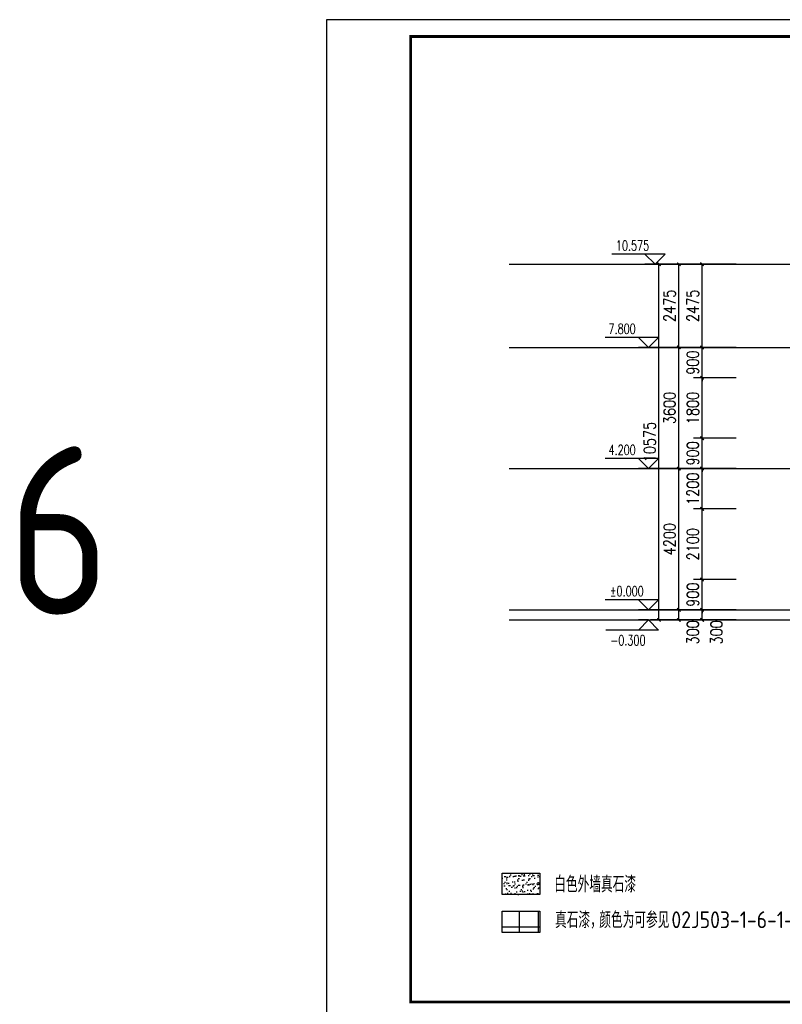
# Model space of a CAD drawing. Extents: x 199962 to 436984, y -16681 to 190402.
# Tile 4 of 36: x 229242 to 251908, y 21737 to 51006. Entities that reach past the tile are written whole.
import ezdxf

# ---------------------------------------------------------------- set-up
doc = ezdxf.new("R2010")
doc.units = 0
doc.header["$LTSCALE"] = 1000
doc.header["$MEASUREMENT"] = 0
for name, color, linetype in [('DIM_ELEV', 3, 'Continuous'), ('DOTE', 8, 'Continuous'), ('PUB_DIM', 3, 'Continuous'), ('PUB_HATCH', 7, 'Continuous'), ('PUB_TEXT', 7, 'Continuous'), ('WALL', 1, 'Continuous'), ('图框', 7, 'Continuous'), ('面砖', 8, 'Continuous')]:
    doc.layers.add(name, color=color, linetype=linetype)
doc.styles.add('_TCH_DIM', font='SIMPLEX', dxfattribs={"bigfont": 'GBCBIG'})
doc.styles.add('DIM_FONT', font='simplex.shx', dxfattribs={"width": 0.8})
doc.styles.get("Standard").update_dxf_attribs({"font": 'gbenor.shx', "bigfont": 'gbcbig.shx'})
doc.dimstyles.new('_TCH_ARCH&&100', dxfattribs={"dimtxt": 350, "dimasz": 100, "dimexe": 250, "dimexo": 300, "dimgap": 100, "dimtad": 1, "dimdec": 0, "dimzin": 0, "dimdsep": 46, "dimtxsty": 'DIM_FONT', "dimblk": 'ARCHTICK', "dimcen": 0.09, "dimclrt": 7, "dimazin": 2, "dimtfac": 1, "dimtdec": 0, "dimtix": 1, "dimtmove": 2, "dimatfit": 3, "dimfxl": 0, "dimtolj": 1, "dimtzin": 0, "dimarcsym": 0})

# ---------------------------------------------------------------- blocks, each defined once
blk = doc.blocks.new('_ArchTick')
at = {"color": 0, "linetype": 'ByBlock', "const_width": 0.4}
blk.add_lwpolyline([(-0.5, -0.5), (0.5, 0.5)], dxfattribs=at)
blk = doc.blocks.new('*D90')
at = {"layer": 'Defpoints', "color": 0, "transparency": 16777216}
for p in [(249523, 43738), (250838, 43738), (250838, 41263)]:
    blk.add_point(p, dxfattribs=at)
at = {"layer": 'PUB_DIM', "color": 0, "lineweight": -2, "transparency": 16777216}
for p, q in [((250538, 43738), (249273, 43738)), ((249523, 41263), (249523, 43738)), ((250538, 41263), (249273, 41263))]:
    blk.add_line(p, q, dxfattribs=at)
at = {"layer": 'PUB_DIM', "color": 0, "lineweight": -2, "transparency": 16777216, "xscale": 100, "yscale": 100, "zscale": 100}
for p, rotation in [((249523, 43738), 90), ((249523, 41263), 270)]:
    blk.add_blockref('_ArchTick', p, dxfattribs=dict(at, rotation=rotation))
at = {"layer": 'PUB_DIM', "color": 7, "transparency": 16777216, "insert": (249248, 42501), "char_height": 350, "attachment_point": 5, "rotation": 90, "style": 'DIM_FONT'}
blk.add_mtext('\\A1;2475', dxfattribs=at)
blk = doc.blocks.new('*D91')
at = {"layer": 'Defpoints', "color": 0, "transparency": 16777216}
for p in [(249523, 41263), (250838, 41263), (250838, 40363)]:
    blk.add_point(p, dxfattribs=at)
at = {"layer": 'PUB_DIM', "color": 0, "lineweight": -2, "transparency": 16777216}
for p, q in [((249523, 41263), (249523, 41363)), ((250538, 41263), (249273, 41263)), ((249523, 40363), (249523, 41263)), ((250538, 40363), (249273, 40363)), ((249523, 40363), (249523, 40263))]:
    blk.add_line(p, q, dxfattribs=at)
at = {"layer": 'PUB_DIM', "color": 0, "lineweight": -2, "transparency": 16777216, "xscale": 100, "yscale": 100, "zscale": 100}
for p, rotation in [((249523, 41263), 270), ((249523, 40363), 90)]:
    blk.add_blockref('_ArchTick', p, dxfattribs=dict(at, rotation=rotation))
at = {"layer": 'PUB_DIM', "color": 7, "transparency": 16777216, "insert": (249248, 40813), "char_height": 350, "attachment_point": 5, "rotation": 90, "style": 'DIM_FONT'}
blk.add_mtext('\\A1;900', dxfattribs=at)
blk = doc.blocks.new('*D92')
at = {"layer": 'Defpoints', "color": 0, "transparency": 16777216}
for p in [(249523, 40363), (250838, 40363), (250838, 38563)]:
    blk.add_point(p, dxfattribs=at)
at = {"layer": 'PUB_DIM', "color": 0, "lineweight": -2, "transparency": 16777216}
for p, q in [((250538, 40363), (249273, 40363)), ((249523, 38563), (249523, 40363)), ((250538, 38563), (249273, 38563))]:
    blk.add_line(p, q, dxfattribs=at)
at = {"layer": 'PUB_DIM', "color": 0, "lineweight": -2, "transparency": 16777216, "xscale": 100, "yscale": 100, "zscale": 100}
for p, rotation in [((249523, 40363), 90), ((249523, 38563), 270)]:
    blk.add_blockref('_ArchTick', p, dxfattribs=dict(at, rotation=rotation))
at = {"layer": 'PUB_DIM', "color": 7, "transparency": 16777216, "insert": (249248, 39463), "char_height": 350, "attachment_point": 5, "rotation": 90, "style": 'DIM_FONT'}
blk.add_mtext('\\A1;1800', dxfattribs=at)
blk = doc.blocks.new('*D93')
at = {"layer": 'Defpoints', "color": 0, "transparency": 16777216}
for p in [(249523, 38563), (250838, 38563), (250838, 37663)]:
    blk.add_point(p, dxfattribs=at)
at = {"layer": 'PUB_DIM', "color": 0, "lineweight": -2, "transparency": 16777216}
for p, q in [((249523, 38563), (249523, 38663)), ((250538, 38563), (249273, 38563)), ((249523, 37663), (249523, 38563)), ((250538, 37663), (249273, 37663)), ((249523, 37663), (249523, 37563))]:
    blk.add_line(p, q, dxfattribs=at)
at = {"layer": 'PUB_DIM', "color": 0, "lineweight": -2, "transparency": 16777216, "xscale": 100, "yscale": 100, "zscale": 100}
for p, rotation in [((249523, 38563), 270), ((249523, 37663), 90)]:
    blk.add_blockref('_ArchTick', p, dxfattribs=dict(at, rotation=rotation))
at = {"layer": 'PUB_DIM', "color": 7, "transparency": 16777216, "insert": (249248, 38113), "char_height": 350, "attachment_point": 5, "rotation": 90, "style": 'DIM_FONT'}
blk.add_mtext('\\A1;900', dxfattribs=at)
blk = doc.blocks.new('*D94')
at = {"layer": 'Defpoints', "color": 0, "transparency": 16777216}
for p in [(249523, 37663), (250838, 37663), (250838, 36463)]:
    blk.add_point(p, dxfattribs=at)
at = {"layer": 'PUB_DIM', "color": 0, "lineweight": -2, "transparency": 16777216}
for p, q in [((250538, 37663), (249273, 37663)), ((249523, 36463), (249523, 37663)), ((250538, 36463), (249273, 36463))]:
    blk.add_line(p, q, dxfattribs=at)
at = {"layer": 'PUB_DIM', "color": 0, "lineweight": -2, "transparency": 16777216, "xscale": 100, "yscale": 100, "zscale": 100}
for p, rotation in [((249523, 37663), 90), ((249523, 36463), 270)]:
    blk.add_blockref('_ArchTick', p, dxfattribs=dict(at, rotation=rotation))
at = {"layer": 'PUB_DIM', "color": 7, "transparency": 16777216, "insert": (249248, 37063), "char_height": 350, "attachment_point": 5, "rotation": 90, "style": 'DIM_FONT'}
blk.add_mtext('\\A1;1200', dxfattribs=at)
blk = doc.blocks.new('*D95')
at = {"layer": 'Defpoints', "color": 0, "transparency": 16777216}
for p in [(249523, 36463), (250838, 36463), (250838, 34363)]:
    blk.add_point(p, dxfattribs=at)
at = {"layer": 'PUB_DIM', "color": 0, "lineweight": -2, "transparency": 16777216}
for p, q in [((250538, 36463), (249273, 36463)), ((249523, 34363), (249523, 36463)), ((250538, 34363), (249273, 34363))]:
    blk.add_line(p, q, dxfattribs=at)
at = {"layer": 'PUB_DIM', "color": 0, "lineweight": -2, "transparency": 16777216, "xscale": 100, "yscale": 100, "zscale": 100}
for p, rotation in [((249523, 36463), 90), ((249523, 34363), 270)]:
    blk.add_blockref('_ArchTick', p, dxfattribs=dict(at, rotation=rotation))
at = {"layer": 'PUB_DIM', "color": 7, "transparency": 16777216, "insert": (249248, 35413), "char_height": 350, "attachment_point": 5, "rotation": 90, "style": 'DIM_FONT'}
blk.add_mtext('\\A1;2100', dxfattribs=at)
blk = doc.blocks.new('*D96')
at = {"layer": 'Defpoints', "color": 0, "transparency": 16777216}
for p in [(249523, 34363), (250838, 34363), (250838, 33463)]:
    blk.add_point(p, dxfattribs=at)
at = {"layer": 'PUB_DIM', "color": 0, "lineweight": -2, "transparency": 16777216}
for p, q in [((250538, 34363), (249273, 34363)), ((249523, 34363), (249523, 34463)), ((249523, 33463), (249523, 34363)), ((250538, 33463), (249273, 33463)), ((249523, 33463), (249523, 33363))]:
    blk.add_line(p, q, dxfattribs=at)
at = {"layer": 'PUB_DIM', "color": 0, "lineweight": -2, "transparency": 16777216, "xscale": 100, "yscale": 100, "zscale": 100}
for p, rotation in [((249523, 34363), 270), ((249523, 33463), 90)]:
    blk.add_blockref('_ArchTick', p, dxfattribs=dict(at, rotation=rotation))
at = {"layer": 'PUB_DIM', "color": 7, "transparency": 16777216, "insert": (249248, 33913), "char_height": 350, "attachment_point": 5, "rotation": 90, "style": 'DIM_FONT'}
blk.add_mtext('\\A1;900', dxfattribs=at)
blk = doc.blocks.new('*D97')
at = {"layer": 'Defpoints', "color": 0, "transparency": 16777216}
for p in [(249523, 33463), (250838, 33463), (250838, 33163)]:
    blk.add_point(p, dxfattribs=at)
at = {"layer": 'PUB_DIM', "color": 0, "lineweight": -2, "transparency": 16777216}
for p, q in [((250538, 33463), (249273, 33463)), ((249523, 33163), (249523, 33463)), ((250538, 33163), (249273, 33163))]:
    blk.add_line(p, q, dxfattribs=at)
at = {"layer": 'PUB_DIM', "color": 0, "lineweight": -2, "transparency": 16777216, "xscale": 100, "yscale": 100, "zscale": 100}
for p, rotation in [((249523, 33463), 90), ((249523, 33163), 270)]:
    blk.add_blockref('_ArchTick', p, dxfattribs=dict(at, rotation=rotation))
at = {"layer": 'PUB_DIM', "color": 7, "transparency": 16777216, "insert": (249248, 32793), "char_height": 350, "attachment_point": 5, "rotation": 90, "style": 'DIM_FONT'}
blk.add_mtext('\\A1;300', dxfattribs=at)
blk = doc.blocks.new('*D98')
at = {"layer": 'Defpoints', "color": 0, "transparency": 16777216}
for p in [(248242, 43738), (249288, 43738), (249288, 33163)]:
    blk.add_point(p, dxfattribs=at)
at = {"layer": 'PUB_DIM', "color": 0, "lineweight": -2, "transparency": 16777216}
for p, q in [((248988, 43738), (247992, 43738)), ((248242, 33163), (248242, 43738)), ((248988, 33163), (247992, 33163))]:
    blk.add_line(p, q, dxfattribs=at)
at = {"layer": 'PUB_DIM', "color": 0, "lineweight": -2, "transparency": 16777216, "xscale": 100, "yscale": 100, "zscale": 100}
for p, rotation in [((248242, 43738), 90), ((248242, 33163), 270)]:
    blk.add_blockref('_ArchTick', p, dxfattribs=dict(at, rotation=rotation))
at = {"layer": 'PUB_DIM', "color": 7, "transparency": 16777216, "insert": (247967, 38451), "char_height": 350, "attachment_point": 5, "rotation": 90, "style": 'DIM_FONT'}
blk.add_mtext('\\A1;10575', dxfattribs=at)
blk = doc.blocks.new('*D99')
at = {"layer": 'Defpoints', "color": 0, "transparency": 16777216}
for p in [(248833, 43738), (250149, 43738), (250149, 41263)]:
    blk.add_point(p, dxfattribs=at)
at = {"layer": 'PUB_DIM', "color": 0, "lineweight": -2, "transparency": 16777216}
for p, q in [((249849, 43738), (248583, 43738)), ((248833, 41263), (248833, 43738)), ((249849, 41263), (248583, 41263))]:
    blk.add_line(p, q, dxfattribs=at)
at = {"layer": 'PUB_DIM', "color": 0, "lineweight": -2, "transparency": 16777216, "xscale": 100, "yscale": 100, "zscale": 100}
for p, rotation in [((248833, 43738), 90), ((248833, 41263), 270)]:
    blk.add_blockref('_ArchTick', p, dxfattribs=dict(at, rotation=rotation))
at = {"layer": 'PUB_DIM', "color": 7, "transparency": 16777216, "insert": (248558, 42501), "char_height": 350, "attachment_point": 5, "rotation": 90, "style": 'DIM_FONT'}
blk.add_mtext('\\A1;2475', dxfattribs=at)
blk = doc.blocks.new('*D100')
at = {"layer": 'Defpoints', "color": 0, "transparency": 16777216}
for p in [(248833, 41263), (250149, 41263), (250149, 37663)]:
    blk.add_point(p, dxfattribs=at)
at = {"layer": 'PUB_DIM', "color": 0, "lineweight": -2, "transparency": 16777216}
for p, q in [((249849, 41263), (248583, 41263)), ((248833, 37663), (248833, 41263)), ((249849, 37663), (248583, 37663))]:
    blk.add_line(p, q, dxfattribs=at)
at = {"layer": 'PUB_DIM', "color": 0, "lineweight": -2, "transparency": 16777216, "xscale": 100, "yscale": 100, "zscale": 100}
for p, rotation in [((248833, 41263), 90), ((248833, 37663), 270)]:
    blk.add_blockref('_ArchTick', p, dxfattribs=dict(at, rotation=rotation))
at = {"layer": 'PUB_DIM', "color": 7, "transparency": 16777216, "insert": (248558, 39463), "char_height": 350, "attachment_point": 5, "rotation": 90, "style": 'DIM_FONT'}
blk.add_mtext('\\A1;3600', dxfattribs=at)
blk = doc.blocks.new('*D101')
at = {"layer": 'Defpoints', "color": 0, "transparency": 16777216}
for p in [(248833, 37663), (250149, 37663), (250149, 33463)]:
    blk.add_point(p, dxfattribs=at)
at = {"layer": 'PUB_DIM', "color": 0, "lineweight": -2, "transparency": 16777216}
for p, q in [((249849, 37663), (248583, 37663)), ((248833, 33463), (248833, 37663)), ((249849, 33463), (248583, 33463))]:
    blk.add_line(p, q, dxfattribs=at)
at = {"layer": 'PUB_DIM', "color": 0, "lineweight": -2, "transparency": 16777216, "xscale": 100, "yscale": 100, "zscale": 100}
for p, rotation in [((248833, 37663), 90), ((248833, 33463), 270)]:
    blk.add_blockref('_ArchTick', p, dxfattribs=dict(at, rotation=rotation))
at = {"layer": 'PUB_DIM', "color": 7, "transparency": 16777216, "insert": (248558, 35563), "char_height": 350, "attachment_point": 5, "rotation": 90, "style": 'DIM_FONT'}
blk.add_mtext('\\A1;4200', dxfattribs=at)
blk = doc.blocks.new('*D102')
at = {"layer": 'Defpoints', "color": 0, "transparency": 16777216}
for p in [(248833, 33463), (250149, 33463), (250149, 33163)]:
    blk.add_point(p, dxfattribs=at)
at = {"layer": 'PUB_DIM', "color": 0, "lineweight": -2, "transparency": 16777216}
for p, q in [((249849, 33463), (248583, 33463)), ((248833, 33163), (248833, 33463)), ((249849, 33163), (248583, 33163))]:
    blk.add_line(p, q, dxfattribs=at)
at = {"layer": 'PUB_DIM', "color": 0, "lineweight": -2, "transparency": 16777216, "xscale": 100, "yscale": 100, "zscale": 100}
for p, rotation in [((248833, 33463), 90), ((248833, 33163), 270)]:
    blk.add_blockref('_ArchTick', p, dxfattribs=dict(at, rotation=rotation))
at = {"layer": 'PUB_DIM', "color": 7, "transparency": 16777216, "insert": (249949, 32793), "char_height": 350, "attachment_point": 5, "rotation": 90, "style": 'DIM_FONT'}
blk.add_mtext('\\A1;300', dxfattribs=at)

msp = doc.modelspace()

# ---------------------------------------------------------------- hatches: boundary and pattern name
at = {"layer": 'PUB_HATCH'}
h = msp.add_hatch(dxfattribs=at)
h.set_pattern_fill('多孔材料', color=253, scale=200, angle=45)
h.set_pattern_definition([(90, (282.84, 282.84), (-565.686, 6e-14), []), (180, (282.84, 282.84), (-6e-14, -565.686), [])])
h.paths.add_polyline_path([(244699, 23876.2), (244699, 24505.9), (243583.5, 24505.9), (243583.5, 23876.2)])
at = {"layer": '面砖'}
h = msp.add_hatch(dxfattribs=at)
h.set_pattern_fill('AR-SAND', color=256, scale=80, angle=45, style=0)
h.set_pattern_definition([(82.5, (0, 0), (-142.95254, 133.9014), [0, -154.432, 0, -172.72, 0, -165.1]), (52.5, (0, 0), (-75.60437, 329.89314), [0, -83.312, 0, -139.192, 0, -53.34]), (12.5, (-88.37, -88.37), (223.31993, 224.13292), [0, -50.8, 0, -182.88, 0, -238.76]), (2.5, (-88.37, -88.37), (152.91244, 279.0203), [0, -25.4, 0, -119.888, 0, -137.16])])
h.paths.add_polyline_path([(243583.5, 25633.3), (243583.5, 25003.6), (244699, 25003.6), (244699, 25633.3)])

# ---------------------------------------------------------------- linework, layer by layer
msp.add_line((243794.2, 33163), (278629.1, 33163))
at = {"layer": 'DIM_ELEV'}
for p, q in [((248424.7, 44038.1), (246841.5, 44038.1)), ((248124.7, 43738.1), (247824.7, 44038.1)), ((248124.7, 43738.1), (248424.7, 44038.1)), ((248824.7, 43738.1), (247824.7, 43738.1)), ((248229.5, 41563), (246646.3, 41563)), ((247929.5, 41263), (247629.5, 41563)), ((247929.5, 41263), (248229.5, 41563)), ((248629.5, 41263), (247629.5, 41263)), ((248229.5, 37963), (246646.3, 37963)), ((247929.5, 37663), (247629.5, 37963)), ((247929.5, 37663), (248229.5, 37963)), ((248629.5, 37663), (247629.5, 37663)), ((248229.5, 33763), (246646.3, 33763)), ((247929.5, 33463), (247629.5, 33763)), ((247929.5, 33463), (248229.5, 33763)), ((248629.5, 33463), (247629.5, 33463)), ((247929.5, 33163), (247629.5, 32863)), ((247929.5, 33163), (247629.5, 33163)), ((247929.5, 33163), (248229.5, 32863)), ((248229.5, 32863), (246664.5, 32863))]:
    msp.add_line(p, q, dxfattribs=at)
at = {"layer": 'DOTE'}
for p, q in [((243794.2, 43738.1), (271173.4, 43738.1)), ((243794.2, 41263), (271173.4, 41263)), ((243794.2, 37663), (271173.4, 37663)), ((243794.2, 33463), (271173.4, 33463))]:
    msp.add_line(p, q, dxfattribs=at)
at = {"layer": 'WALL', "color": 6}
for points in [[(244699, 25003.6), (243583.5, 25003.6), (243583.5, 25633.3), (244699, 25633.3)], [(244699, 23876.2), (243583.5, 23876.2), (243583.5, 24505.9), (244699, 24505.9)]]:
    msp.add_lwpolyline(points, close=True, dxfattribs=at)
at = {"layer": '图框', "color": 4}
msp.add_lwpolyline([(280361.8, 51006.3), (238361.8, 51006.3), (238361.8, 21306.3), (280361.8, 21306.3)], close=True, dxfattribs=at)
at = {"layer": '图框', "color": 4, "const_width": 80}
msp.add_lwpolyline([(240861.8, 21806.3), (279861.8, 21806.3), (279861.8, 50506.3), (240861.8, 50506.3)], close=True, dxfattribs=at)

# ---------------------------------------------------------------- texts
at = {"layer": 'PUB_TEXT', "style": '_TCH_DIM', "width": 0.705882}
for s, p in [('10.575', (246961.5, 44143.1)), ('7.800', (246742.3, 41668)), ('4.200', (246742.3, 38068)), ('%%P0.000', (246781.3, 33868)), ('-0.300', (246799.5, 32408))]:
    msp.add_text(s, height=297.5, dxfattribs=at).set_placement(p)
at = {"layer": 'PUB_TEXT'}
for s, height, p in [('6', 5000, (228859.9, 33322.8)), ('白色外墙真石漆', 482.27, (245130.1, 25062)), ('真石漆，', 482.27, (245155.4, 24001)), ('颜色为可参见', 482.27, (246469.3, 24001)), ('02J503-1-6-1-10', 500, (248611.6, 24001))]:
    msp.add_text(s, height=height, dxfattribs=at).set_placement(p)

# ---------------------------------------------------------------- dimensions: what is measured, and where the dimension line sits
at = {"layer": 'PUB_DIM'}
for p1, p2, distance, picture, middle in [((249287.6, 33163), (249287.6, 43738.1), 1045.2, '*D98', (247967.4, 38450.6)), ((250148.7, 41263), (250148.7, 43738.1), 1315.6, '*D99', (248558.1, 42500.6)), ((250838.4, 41263), (250838.4, 43738.1), 1315.6, '*D90', (249247.8, 42500.6)), ((250148.7, 37663), (250148.7, 41263), 1315.6, '*D100', (248558.1, 39463)), ((250838.4, 40363), (250838.4, 41263), 1315.6, '*D91', (249247.8, 40813)), ((250838.4, 38563), (250838.4, 40363), 1315.6, '*D92', (249247.8, 39463)), ((250838.4, 37663), (250838.4, 38563), 1315.6, '*D93', (249247.8, 38113)), ((250148.7, 33463), (250148.7, 37663), 1315.6, '*D101', (248558.1, 35563)), ((250838.4, 36463), (250838.4, 37663), 1315.6, '*D94', (249247.8, 37063)), ((250838.4, 34363), (250838.4, 36463), 1315.6, '*D95', (249247.8, 35413)), ((250838.4, 33463), (250838.4, 34363), 1315.6, '*D96', (249247.8, 33913))]:
    dim = msp.add_aligned_dim(p1=p1, p2=p2, distance=distance, dimstyle='_TCH_ARCH&&100', dxfattribs=at)
    dim.commit()
    dim.dimension.update_dxf_attribs({"geometry": picture, "text_midpoint": middle})
for base, p1, p2, picture, middle in [((248833.1, 33463), (250148.7, 33163), (250148.7, 33463), '*D102', (249948.7, 32793)), ((249522.8, 33463), (250838.4, 33163), (250838.4, 33463), '*D97', (249247.8, 32793))]:
    dim = msp.add_linear_dim(base=base, p1=p1, p2=p2, angle=90, dimstyle='_TCH_ARCH&&100', dxfattribs=at)
    dim.commit()
    dim.dimension.update_dxf_attribs({"geometry": picture, "text_midpoint": middle, "dimtype": 129})

doc.saveas('drawing.dxf')
